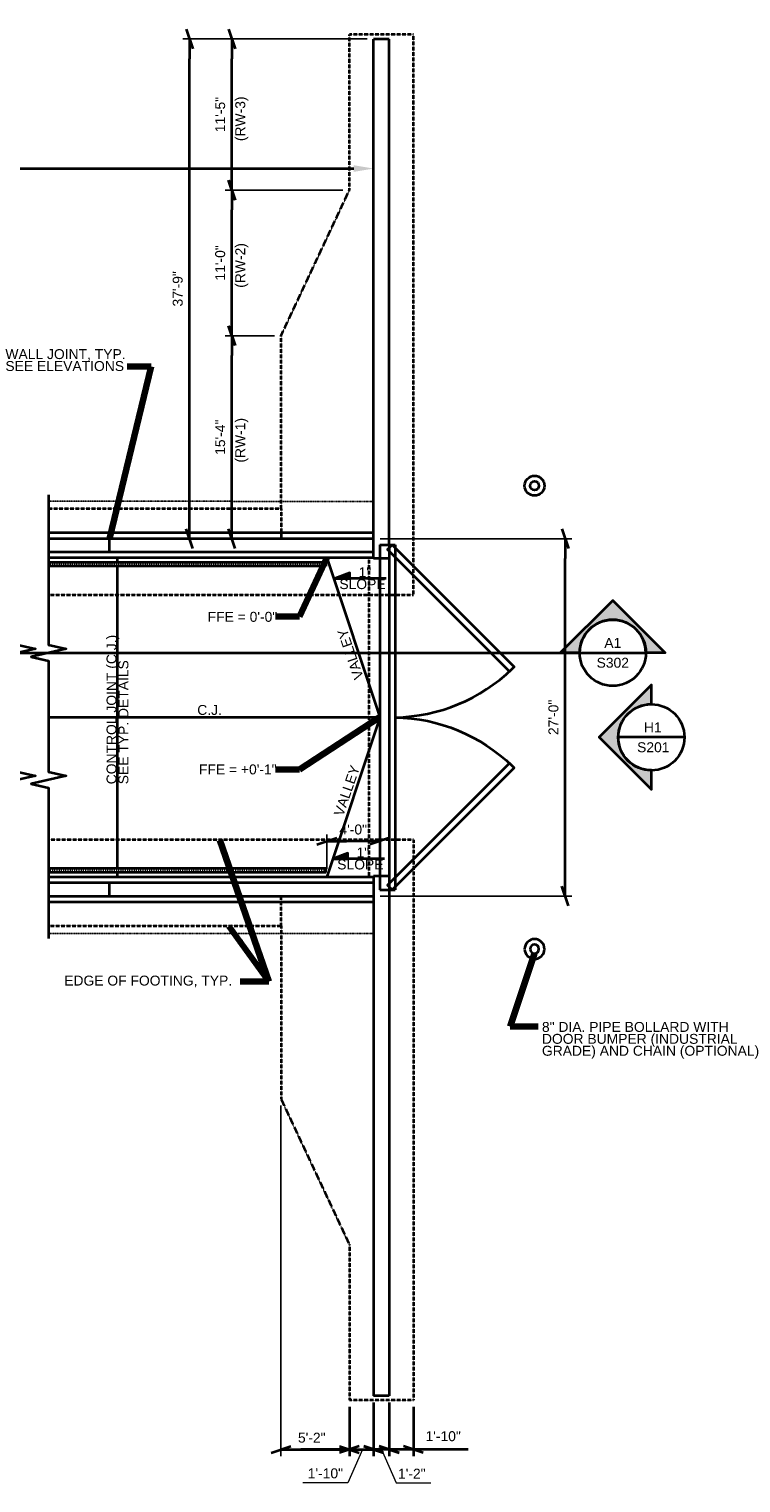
# Model space of a CAD drawing. Header units: inches. Extents: x -829 to 2226, y 10 to 4755.
# Tile 52 of 54: x 248 to 893, y 3437 to 4755. Entities that reach past the tile are written whole.
import ezdxf
from ezdxf.enums import TextEntityAlignment as Align

# ---------------------------------------------------------------- set-up
doc = ezdxf.new("R2010")
doc.units = ezdxf.units.IN
doc.header["$LTSCALE"] = 0.5
doc.header["$MEASUREMENT"] = 0
doc.linetypes.add('DGN Style 3', pattern=[0.621993, 0.444281, -0.177712])
doc.linetypes.add('DGN Style 7', pattern=[0.837506, 0.376878, -0.167501, 0.125626, -0.167501])
for name, color, linetype, lineweight in [('G-ANNO-DIM', 7, 'Continuous', 0), ('G-ANNO-DIMS', 7, 'Continuous', 35), ('G-ANNO-PATT', 7, 'Continuous', 18), ('G-ANNO-TEXT', 7, 'Continuous', 35), ('S-FNDN-FTNG', 7, 'Continuous', 35), ('S-FNDN-PEDS', 7, 'Continuous', 35), ('S-JNTS-CTLJ', 7, 'Continuous', 25), ('S-SLAB-EDGE', 7, 'Continuous', 35), ('S-WALL-LOAD', 7, 'Continuous', 35)]:
    doc.layers.add(name, color=color, linetype=linetype, lineweight=lineweight)
doc.styles.add('AEC 1 8_1 0 Scale', font='arial.ttf', dxfattribs={"height": 9})
doc.styles.add('Arial', font='arial.ttf')
doc.dimstyles.new("1 8 1'-0", dxfattribs={"dimtxt": 9, "dimasz": 18, "dimexe": 6, "dimexo": 6, "dimgap": 6, "dimtad": 1, "dimdec": 0, "dimzin": 11, "dimdsep": 46, "dimlunit": 3, "dimtxsty": 'AEC 1 8_1 0 Scale', "dimblk": '_Oblique_0.3', "dimcen": 0.09, "dimclrd": 256, "dimadec": 4, "dimazin": 3, "dimtfac": 1, "dimtdec": 0, "dimtofl": 0, "dimtmove": 0, "dimatfit": 3, "dimfxl": 1, "dimfrac": 2, "dimtolj": 1, "dimtzin": 11, "dimlwd": -1, "dimarcsym": 0})

# ---------------------------------------------------------------- blocks, each defined once
blk = doc.blocks.new('_Oblique_0.3')
at = {"color": 0, "linetype": 'ByBlock', "lineweight": -2}
for p, q in [((0, 0), (-1, 0)), ((0.5, 0.167), (-0.5, -0.167))]:
    blk.add_line(p, q, dxfattribs=at)
blk = doc.blocks.new('*D527')
at = {"layer": 'Defpoints', "color": 0, "transparency": 16777216}
for p in [(560.4, 4292.6), (734.1, 4292.6), (560.4, 3968.6)]:
    blk.add_point(p, dxfattribs=at)
at = {"layer": 'G-ANNO-DIMS', "color": 0, "lineweight": -2, "transparency": 16777216}
for p, q in [((566.4, 4292.6), (740.1, 4292.6)), ((566.4, 3968.6), (740.1, 3968.6))]:
    blk.add_line(p, q, dxfattribs=at)
at = {"layer": 'G-ANNO-DIMS', "transparency": 16777216}
blk.add_line((734.1, 3986.6), (734.1, 4274.6), dxfattribs=at)
at = {"layer": 'G-ANNO-DIMS', "transparency": 16777216, "xscale": 18, "yscale": 18, "zscale": 18}
for p, rotation in [((734.1, 4292.6), 90), ((734.1, 3968.6), 270)]:
    blk.add_blockref('_Oblique_0.3', p, dxfattribs=dict(at, rotation=rotation))
at = {"layer": 'G-ANNO-DIMS', "color": 0, "transparency": 16777216, "insert": (723.5, 4130.6), "char_height": 9, "attachment_point": 5, "rotation": 90, "style": 'AEC 1 8_1 0 Scale'}
blk.add_mtext('\\A1;27\'-0"', dxfattribs=at)
blk = doc.blocks.new('*D528')
at = {"layer": 'Defpoints', "color": 0, "transparency": 16777216}
for p in [(517.9, 4018.3), (517.9, 3987), (565.9, 3986.5)]:
    blk.add_point(p, dxfattribs=at)
at = {"layer": 'G-ANNO-DIMS', "color": 0, "lineweight": -2, "transparency": 16777216}
for p, q in [((517.9, 3993), (517.9, 4024.3)), ((565.9, 3992.5), (565.9, 4024.3))]:
    blk.add_line(p, q, dxfattribs=at)
at = {"layer": 'G-ANNO-DIMS', "transparency": 16777216}
blk.add_line((547.9, 4018.3), (535.9, 4018.3), dxfattribs=at)
at = {"layer": 'G-ANNO-DIMS', "transparency": 16777216, "xscale": 18, "yscale": 18, "zscale": 18, "rotation": 180}
blk.add_blockref('_Oblique_0.3', (517.9, 4018.3), dxfattribs=at)
at = {"layer": 'G-ANNO-DIMS', "transparency": 16777216, "xscale": 18, "yscale": 18, "zscale": 18}
blk.add_blockref('_Oblique_0.3', (565.9, 4018.3), dxfattribs=at)
at = {"layer": 'G-ANNO-DIMS', "color": 0, "transparency": 16777216, "insert": (541.9, 4028.9), "char_height": 9, "attachment_point": 5, "style": 'AEC 1 8_1 0 Scale'}
blk.add_mtext('\\A1;4\'-0"', dxfattribs=at)
blk = doc.blocks.new('*D529')
at = {"layer": 'Defpoints', "color": 0, "transparency": 16777216}
for p in [(393.4, 4745.6), (560.4, 4745.6), (431.9, 4292.6)]:
    blk.add_point(p, dxfattribs=at)
at = {"layer": 'G-ANNO-DIMS', "color": 0, "lineweight": -2, "transparency": 16777216}
for p, q in [((554.4, 4745.6), (387.4, 4745.6)), ((425.9, 4292.6), (387.4, 4292.6))]:
    blk.add_line(p, q, dxfattribs=at)
at = {"layer": 'G-ANNO-DIMS', "transparency": 16777216}
blk.add_line((393.4, 4310.6), (393.4, 4727.6), dxfattribs=at)
at = {"layer": 'G-ANNO-DIMS', "transparency": 16777216, "xscale": 18, "yscale": 18, "zscale": 18}
for p, rotation in [((393.4, 4745.6), 90), ((393.4, 4292.6), 270)]:
    blk.add_blockref('_Oblique_0.3', p, dxfattribs=dict(at, rotation=rotation))
at = {"layer": 'G-ANNO-DIMS', "color": 0, "transparency": 16777216, "insert": (382.8, 4519.1), "char_height": 9, "attachment_point": 5, "rotation": 90, "style": 'AEC 1 8_1 0 Scale'}
blk.add_mtext('\\A1;37\'-9"', dxfattribs=at)
blk = doc.blocks.new('*D530')
at = {"layer": 'Defpoints', "color": 0, "transparency": 16777216}
for p in [(431.9, 4476.6), (476.4, 4476.6), (476.4, 4292.6)]:
    blk.add_point(p, dxfattribs=at)
at = {"layer": 'G-ANNO-DIMS', "color": 0, "lineweight": -2, "transparency": 16777216}
for p, q in [((470.4, 4476.6), (425.9, 4476.6)), ((470.4, 4292.6), (425.9, 4292.6))]:
    blk.add_line(p, q, dxfattribs=at)
at = {"layer": 'G-ANNO-DIMS', "transparency": 16777216}
blk.add_line((431.9, 4310.6), (431.9, 4458.6), dxfattribs=at)
at = {"layer": 'G-ANNO-DIMS', "transparency": 16777216, "xscale": 18, "yscale": 18, "zscale": 18}
for p, rotation in [((431.9, 4476.6), 90), ((431.9, 4292.6), 270)]:
    blk.add_blockref('_Oblique_0.3', p, dxfattribs=dict(at, rotation=rotation))
at = {"layer": 'G-ANNO-DIMS', "color": 0, "transparency": 16777216, "insert": (421.3, 4384.6), "char_height": 9, "attachment_point": 5, "rotation": 90, "style": 'AEC 1 8_1 0 Scale'}
blk.add_mtext('\\A1;15\'-4"', dxfattribs=at)
blk = doc.blocks.new('*D531')
at = {"layer": 'Defpoints', "color": 0, "transparency": 16777216}
for p in [(476.4, 3784.6), (538.4, 3511.6), (476.4, 3466.9)]:
    blk.add_point(p, dxfattribs=at)
at = {"layer": 'G-ANNO-DIMS', "color": 0, "lineweight": -2, "transparency": 16777216}
for p, q in [((476.4, 3778.6), (476.4, 3460.9)), ((538.4, 3505.6), (538.4, 3460.9))]:
    blk.add_line(p, q, dxfattribs=at)
at = {"layer": 'G-ANNO-DIMS', "transparency": 16777216}
blk.add_line((520.4, 3466.9), (494.4, 3466.9), dxfattribs=at)
at = {"layer": 'G-ANNO-DIMS', "transparency": 16777216, "xscale": 18, "yscale": 18, "zscale": 18, "rotation": 180}
blk.add_blockref('_Oblique_0.3', (476.4, 3466.9), dxfattribs=at)
at = {"layer": 'G-ANNO-DIMS', "transparency": 16777216, "xscale": 18, "yscale": 18, "zscale": 18}
blk.add_blockref('_Oblique_0.3', (538.4, 3466.9), dxfattribs=at)
at = {"layer": 'G-ANNO-DIMS', "color": 0, "transparency": 16777216, "insert": (504.3, 3477.5), "char_height": 9, "attachment_point": 5, "style": 'AEC 1 8_1 0 Scale'}
blk.add_mtext('\\A1;5\'-2"', dxfattribs=at)
blk = doc.blocks.new('*D532')
at = {"layer": 'Defpoints', "color": 0, "transparency": 16777216}
for p in [(431.9, 4608.6), (538.4, 4608.6), (476.4, 4476.6)]:
    blk.add_point(p, dxfattribs=at)
at = {"layer": 'G-ANNO-DIMS', "color": 0, "lineweight": -2, "transparency": 16777216}
for p, q in [((532.4, 4608.6), (425.9, 4608.6)), ((470.4, 4476.6), (425.9, 4476.6))]:
    blk.add_line(p, q, dxfattribs=at)
at = {"layer": 'G-ANNO-DIMS', "transparency": 16777216}
blk.add_line((431.9, 4494.6), (431.9, 4590.6), dxfattribs=at)
at = {"layer": 'G-ANNO-DIMS', "transparency": 16777216, "xscale": 18, "yscale": 18, "zscale": 18}
for p, rotation in [((431.9, 4608.6), 90), ((431.9, 4476.6), 270)]:
    blk.add_blockref('_Oblique_0.3', p, dxfattribs=dict(at, rotation=rotation))
at = {"layer": 'G-ANNO-DIMS', "color": 0, "transparency": 16777216, "insert": (421.3, 4542.6), "char_height": 9, "attachment_point": 5, "rotation": 90, "style": 'AEC 1 8_1 0 Scale'}
blk.add_mtext('\\A1;11\'-0"', dxfattribs=at)
blk = doc.blocks.new('*D533')
at = {"layer": 'Defpoints', "color": 0, "transparency": 16777216}
for p in [(431.9, 4745.6), (560.4, 4745.6), (538.4, 4608.6)]:
    blk.add_point(p, dxfattribs=at)
at = {"layer": 'G-ANNO-DIMS', "color": 0, "lineweight": -2, "transparency": 16777216}
for p, q in [((554.4, 4745.6), (425.9, 4745.6)), ((532.4, 4608.6), (425.9, 4608.6))]:
    blk.add_line(p, q, dxfattribs=at)
at = {"layer": 'G-ANNO-DIMS', "transparency": 16777216}
blk.add_line((431.9, 4626.6), (431.9, 4727.6), dxfattribs=at)
at = {"layer": 'G-ANNO-DIMS', "transparency": 16777216, "xscale": 18, "yscale": 18, "zscale": 18}
for p, rotation in [((431.9, 4745.6), 90), ((431.9, 4608.6), 270)]:
    blk.add_blockref('_Oblique_0.3', p, dxfattribs=dict(at, rotation=rotation))
at = {"layer": 'G-ANNO-DIMS', "color": 0, "transparency": 16777216, "insert": (421.3, 4677.1), "char_height": 9, "attachment_point": 5, "rotation": 90, "style": 'AEC 1 8_1 0 Scale'}
blk.add_mtext('\\A1;11\'-5"', dxfattribs=at)
blk = doc.blocks.new('014000-007 Indicator - Section_Elevation - Arrow')
blk.add_hatch(color=256).paths.add_polyline_path([(-0.026, 0), (-0.0412, 0), (0, 0.0412), (0.0412, 0), (0.026, 0, 1)])
for p, q in [((0, 0.0412), (-0.0412, 0)), ((0.0412, 0), (0, 0.0412))]:
    blk.add_line(p, q)
at = {"flags": 128}
blk.add_lwpolyline([(-0.026, 0), (-0.0412, 0), (0, 0.0412), (0.0412, 0), (0.026, 0, 1), (-0.026, 0)], format="xyb", close=True, dxfattribs=at)
blk.add_lwpolyline([(-0.026, 0.0013), (-0.026, 0.0013)], dxfattribs=at)

msp = doc.modelspace()

# ---------------------------------------------------------------- hatches: boundary and pattern name
at = {"layer": 'G-ANNO-PATT'}
h = msp.add_hatch(dxfattribs=at)
h.set_pattern_fill('HATCH', color=5, style=0, pattern_type=2)
h.set_pattern_definition([(90, (451.433, 4268.6385), (-2, 1e-16), [])])
h.paths.add_polyline_path([(265.73709, 4267.59586), (516.93583, 4267.59586), (516.93583, 4271.09586), (265.73709, 4271.09586)])
h = msp.add_hatch(dxfattribs=at)
h.set_pattern_fill('HATCH', color=5, style=0, pattern_type=2)
h.set_pattern_definition([(90, (451.433, 3991.1385), (-2, 1e-16), [])])
h.paths.add_polyline_path([(265.73709, 3990.09586), (516.93583, 3990.09586), (516.93583, 3993.59586), (265.73709, 3993.59586)])
at = {"layer": 'G-ANNO-TEXT'}
h = msp.add_hatch(dxfattribs=at)
h.set_pattern_fill('HATCH', color=5, angle=-90, style=0, pattern_type=2)
h.set_pattern_definition([(45, (590.04531, 4257.096794), (-0.04175826, 0.04175826), [])])
h.paths.add_polyline_path([(538.82807, 4256.39993), (538.82807, 4261.5315), (525.32807, 4256.39993)])
h = msp.add_hatch(dxfattribs=at)
h.set_pattern_fill('HATCH', color=5, angle=-90, style=0, pattern_type=2)
h.set_pattern_definition([(45, (588.1065, 4002.942365), (-0.04175826, 0.04175826), [])])
h.paths.add_polyline_path([(536.88926, 4002.2455), (536.88926, 4007.37707), (523.38926, 4002.2455)])

# ---------------------------------------------------------------- linework, layer by layer
at = {"flags": 128}
msp.add_lwpolyline([(747.27093, 4195.20435), (747.27093, 4195.20435)], dxfattribs=at)
at = {"layer": 'G-ANNO-DIM', "flags": 128}
for points in [[(550.37806, 3466.91542), (537.05388, 3436.55597), (496.36048, 3436.55597)], [(567.4206, 3466.91542), (580.74479, 3436.55597), (612.13099, 3436.55597)]]:
    msp.add_lwpolyline(points, dxfattribs=at)
at = {"layer": 'G-ANNO-DIMS', "linetype": 'Continuous'}
msp.add_line((-521.29895, 4628.14132), (542.43583, 4628.14132), dxfattribs=at)
at = {"layer": 'G-ANNO-DIMS', "color": 7, "linetype": 'Continuous', "lineweight": 0}
msp.add_line((560.43583, 4572.44103), (560.43583, 4634.14132), dxfattribs=at)
at = {"layer": 'G-ANNO-DIMS'}
for p, q in [((557.43583, 4292.59586), (446.75522, 4292.59586)), ((565.93583, 4127.59586), (565.93583, 4107.54749)), ((560.4206, 3509.59586), (560.4206, 3460.91542)), ((574.4206, 3509.59586), (574.4206, 3460.91542)), ((538.4206, 3505.59586), (538.4206, 3460.91542)), ((596.4206, 3505.59586), (596.4206, 3460.91542)), ((488.87955, 3466.91542), (538.4206, 3466.91542)), ((529.4206, 3469.91542), (547.4206, 3463.91542)), ((538.4206, 3466.91542), (560.4206, 3466.91542)), ((551.4206, 3469.91542), (569.4206, 3463.91542)), ((569.4206, 3463.91542), (551.4206, 3469.91542)), ((574.4206, 3466.91542), (560.4206, 3466.91542)), ((565.4206, 3469.91542), (583.4206, 3463.91542)), ((583.4206, 3463.91542), (565.4206, 3469.91542)), ((596.4206, 3466.91542), (574.4206, 3466.91542)), ((582.0709, 3466.91542), (574.4206, 3466.91542)), ((605.4206, 3463.91542), (587.4206, 3469.91542)), ((646.24449, 3466.91542), (596.4206, 3466.91542))]:
    msp.add_line(p, q, dxfattribs=at)
at = {"layer": 'G-ANNO-DIMS', "linetype": 'Continuous', "lineweight": 0}
msp.add_solid([(542.43583, 4631.14132), (542.43583, 4625.14132), (560.43583, 4628.14132)], dxfattribs=at)
at = {"layer": 'G-ANNO-PATT'}
for points in [[(265.73709, 4271.09586), (516.93583, 4271.09586), (516.93583, 4267.59586), (265.73709, 4267.59586)], [(265.73709, 4267.59586), (516.93583, 4267.59586), (516.93583, 4271.09586), (265.73709, 4271.09586)], [(265.73709, 3990.09586), (516.93583, 3990.09586), (516.93583, 3993.59586), (265.73709, 3993.59586)]]:
    msp.add_3dface(points, dxfattribs=at)
at = {"layer": 'G-ANNO-TEXT', "linetype": 'DGN Style 3'}
for p, q in [((476.43583, 4319.59586), (476.43583, 4292.59586)), ((476.43583, 3941.59586), (476.43583, 3968.59586))]:
    msp.add_line(p, q, dxfattribs=at)
at = {"layer": 'G-ANNO-TEXT'}
for p, q in [((320.93583, 4280.59586), (320.93583, 4292.59586)), ((516.93583, 4271.09586), (265.73709, 4271.09586)), ((327.93583, 4275.09586), (327.93583, 4271.09586)), ((516.93583, 4271.09586), (516.93583, 4267.59586)), ((516.93583, 4267.59586), (265.73709, 4267.59586)), ((327.93583, 4267.59586), (327.93583, 3993.59586)), ((571.68084, 4256.39993, 0.39492), (525.32807, 4256.39993, 7.03937)), ((-734.41697, 4189.13198), (747.27071, 4189.13198)), ((747.27071, 4189.13198), (807.27059, 4189.13198)), ((565.89516, 4130.47386), (265.73709, 4130.59586)), ((842.25175, 4112.52357), (782.25187, 4112.52357)), ((570.35405, 4002.2455, 0.98524), (523.38926, 4002.2455, 7.03937)), ((516.93583, 3993.59586), (265.73709, 3993.59586)), ((516.93583, 3990.09586), (265.73709, 3990.09586)), ((320.93583, 3968.59586), (320.93583, 3980.59586)), ((327.93583, 3990.09586), (327.93583, 3986.09271)), ((516.93583, 3990.09586), (516.93583, 3993.59586))]:
    msp.add_line(p, q, dxfattribs=at)
at = {"layer": 'G-ANNO-TEXT', "flags": 128}
for points in [[(237.7295, 4331.30823), (237.7295, 4216.75042), (237.7295, 4196.29982), (253.72642, 4192.66415), (221.73258, 4185.39283), (237.7295, 4181.75717), (237.7295, 4108.99703)], [(265.73709, 4332.30823), (265.73709, 4216.75042), (265.73709, 4196.29982), (281.734, 4192.66415), (249.74017, 4185.39283), (265.73709, 4181.75717), (265.73709, 4108.99703)], [(577.19083, 4287.09586), (687.85304, 4176.43365), (683.6104, 4172.19101), (572.94819, 4282.85322), (577.19083, 4287.09586)], [(237.7295, 4108.99703), (237.7295, 4101.72571), (237.7295, 4081.2751), (253.72642, 4077.63944), (221.73258, 4070.36811), (237.7295, 4066.73245), (237.7295, 3931.01283)], [(265.73709, 4108.99703), (265.73709, 4101.72571), (265.73709, 4081.2751), (281.734, 4077.63944), (249.74017, 4070.36811), (265.73709, 4066.73245), (265.73709, 3930.01283)], [(577.19083, 3974.09586), (687.85304, 4084.75808), (683.6104, 4089.00072), (572.94819, 3978.33851), (577.19083, 3974.09586)]]:
    msp.add_lwpolyline(points, dxfattribs=at)
msp.add_lwpolyline([(517.93583, 4275.09586), (565.89663, 4130.71835, -0.1591879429), (565.89516, 4130.47386), (517.93583, 3986.09586)], format="xyb", dxfattribs=at)
at = {"layer": 'G-ANNO-TEXT', "elevation": 7.03937, "flags": 128}
for points in [[(538.82807, 4256.39993), (538.82807, 4261.5315), (525.32807, 4256.39993)], [(536.88926, 4002.2455), (536.88926, 4007.37707), (523.38926, 4002.2455)]]:
    msp.add_lwpolyline(points, dxfattribs=at)
at = {"layer": 'G-ANNO-TEXT'}
for centre, radius in [((706.33583, 4340.62586, -7.03937), 9), ((706.33583, 4340.62586, -7.03937), 4), ((777.27065, 4189.13198), 29.99994), ((812.25181, 4112.52357), 29.99994)]:
    msp.add_circle(centre, radius, dxfattribs=at)
at = {"layer": 'G-ANNO-TEXT', "extrusion": (0, 0, -1)}
for radius in [9, 4]:
    msp.add_circle((-706.33583, 3920.56586, 7.03937), radius, dxfattribs=at)
at = {"layer": 'G-ANNO-TEXT'}
msp.add_arc((577.19083, 4287.09586), 156.52407, 271.00486127, 313.99513873, dxfattribs=at)
at = {"layer": 'G-ANNO-TEXT', "extrusion": (0, 0, -1)}
msp.add_arc((-577.19083, 3974.09586), 156.52407, 91.00486127, 133.99513873, dxfattribs=at)
at = {"layer": 'G-ANNO-TEXT'}
for points in [[(538.82807, 4256.39993, 7.03937), (538.82807, 4256.39993, 7.03937), (538.82807, 4261.5315, 7.03937), (525.32807, 4256.39993, 7.03937)], [(538.82807, 4256.39993, 7.03937), (538.82807, 4256.39993, 7.03937), (538.82807, 4261.5315, 7.03937), (525.32807, 4256.39993, 7.03937)], [(536.88926, 4002.2455, 7.03937), (536.88926, 4002.2455, 7.03937), (536.88926, 4007.37707, 7.03937), (523.38926, 4002.2455, 7.03937)], [(536.88926, 4002.2455, 7.03937), (536.88926, 4002.2455, 7.03937), (536.88926, 4007.37707, 7.03937), (523.38926, 4002.2455, 7.03937)]]:
    msp.add_3dface(points, dxfattribs=at)
at = {"layer": 'S-FNDN-FTNG', "linetype": 'DGN Style 3'}
for p, q in [((596.43583, 4749.59586), (538.43583, 4749.59586)), ((538.43583, 4608.59586), (538.43583, 4749.59586)), ((596.43583, 4241.59586), (596.43583, 4749.59586)), ((476.43583, 4476.59586), (538.43583, 4608.59586)), ((476.43583, 4319.59586), (476.43583, 4476.59586)), ((476.43583, 4319.59586), (265.73709, 4319.59586)), ((555.93583, 4275.09586), (555.93583, 3986.09586)), ((265.73709, 4241.59586), (596.43583, 4241.59586)), ((596.43583, 4019.59586), (265.73709, 4019.59586)), ((596.43583, 4019.59586), (596.43583, 3511.59586)), ((265.73709, 3941.59586), (476.43583, 3941.59586)), ((476.43583, 3941.59586), (476.43583, 3784.59586)), ((476.43583, 3784.59586), (538.43583, 3652.59586)), ((538.43583, 3652.59586), (538.43583, 3511.59586)), ((596.43583, 3511.59586), (538.43583, 3511.59586))]:
    msp.add_line(p, q, dxfattribs=at)
at = {"layer": 'S-FNDN-PEDS'}
for p, q in [((265.73709, 4298.09586), (560.43583, 4298.09586)), ((560.43583, 4275.09586), (265.73709, 4275.09586)), ((265.73709, 3986.09586), (560.437, 3986.0809)), ((560.43583, 3963.09586), (265.73709, 3963.09586))]:
    msp.add_line(p, q, dxfattribs=at)
at = {"layer": 'S-JNTS-CTLJ', "linetype": 'DGN Style 7', "flags": 128}
for points in [[(265.73709, 4326.49511), (560.43583, 4326.42139)], [(265.73709, 3934.69662), (560.43583, 3934.77034)]]:
    msp.add_lwpolyline(points, dxfattribs=at)
at = {"layer": 'S-SLAB-EDGE'}
for p, q in [((565.93583, 4287.09586), (565.93583, 3974.09586)), ((565.93583, 4287.09586), (579.93583, 4287.09586)), ((574.43583, 4287.09586), (574.43583, 3974.09586)), ((579.93583, 4287.09586), (579.93583, 3974.09586)), ((565.93583, 3974.09586), (579.93583, 3974.09586))]:
    msp.add_line(p, q, dxfattribs=at)
at = {"layer": 'S-WALL-LOAD'}
for p, q in [((560.43583, 4274.65586), (560.43583, 4745.59586)), ((574.43583, 4745.59586), (560.43583, 4745.59586)), ((574.43583, 4287.09586), (574.43583, 4745.59586)), ((560.43583, 4292.59586), (265.73709, 4292.59586)), ((265.73709, 4280.59586), (560.43583, 4280.59586)), ((574.43583, 4274.65586), (560.43583, 4274.65586)), ((560.43583, 3980.59586), (265.73709, 3980.59586)), ((560.43583, 3986.53586), (560.43583, 3515.59586)), ((574.43583, 3986.53586), (560.43583, 3986.53586)), ((574.43583, 3986.53586), (574.43583, 3515.59586)), ((265.73709, 3968.59586), (560.43583, 3968.59586)), ((574.43583, 3515.59586), (560.43583, 3515.59586))]:
    msp.add_line(p, q, dxfattribs=at)

# ---------------------------------------------------------------- block references
at = {"layer": 'G-ANNO-TEXT', "xscale": 1152, "yscale": 1152, "zscale": 1152}
msp.add_blockref('014000-007 Indicator - Section_Elevation - Arrow', (777.16137, 4189.13178), dxfattribs=at)
at = {"layer": 'G-ANNO-TEXT', "xscale": -1152, "yscale": 1152, "zscale": 1152, "rotation": 90}
msp.add_blockref('014000-007 Indicator - Section_Elevation - Arrow', (812.25201, 4112.63285), dxfattribs=at)

# ---------------------------------------------------------------- texts
at = {"layer": 'G-ANNO-DIM', "color": 7, "linetype": 'Continuous', "style": 'AEC 1 8_1 0 Scale'}
for s, p in [('1\'-10"', (623.4701, 3478.91542)), ('1\'-10"', (516.66091, 3445.25454)), ('1\'-2"', (595.02251, 3444.95128))]:
    msp.add_text(s, height=9, dxfattribs=at).set_placement(p, align=Align.MIDDLE_CENTER)
at = {"layer": 'G-ANNO-DIM', "color": 7, "linetype": 'Continuous', "char_height": 9, "line_spacing_factor": 0.72, "style": 'AEC 1 8_1 0 Scale'}
for s, insert, attachment_point, rotation in [('(RW-3)', (440.80615, 4653.01132), 4, 90), ('(RW-2)', (440.80615, 4520.04852), 4, 90), ('(RW-1)', (440.80615, 4361.57257), 4, 90), ('CONTROL JOINT (C.J.)\\PSEE TYP. DETAILS', (318.22474, 4069.93927), 1, 90), ('VALLEY', (542.90986, 4163.93273), 1, 109.04699558), ('VALLEY', (524.13542, 4043.21076), 1, 70.95300442)]:
    msp.add_mtext(s, dxfattribs=dict(at, insert=insert, attachment_point=attachment_point, rotation=rotation))
at = {"layer": 'G-ANNO-DIM', "color": 7, "linetype": 'Continuous', "char_height": 9, "attachment_point": 1, "line_spacing_factor": 0.72, "style": 'AEC 1 8_1 0 Scale'}
for s, insert in [('WALL JOINT, TYP.\\PSEE ELEVATIONS', (226.51043, 4464.4287)), ('     1" \\PSLOPE', (529.35561, 4266.68475, 7.03937)), ('FFE = 0\'-0"', (409.91036, 4226.2477)), ('C.J.', (400.49467, 4141.83743)), ('FFE = +0\'-1"', (402.00832, 4087.91137)), ('     1" \\PSLOPE', (527.4168, 4012.53032, 7.03937)), ('8" DIA. PIPE BOLLARD WITH \\PDOOR BUMPER (INDUSTRIAL\\PGRADE) AND CHAIN (OPTIONAL)', (713.03399, 3854.44686))]:
    msp.add_mtext(s, dxfattribs=dict(at, insert=insert))
at = {"layer": 'G-ANNO-DIM', "color": 7, "linetype": 'Continuous', "insert": (279.85602, 3896.45952), "char_height": 9, "width": 157.4596854, "attachment_point": 1, "line_spacing_factor": 0.72, "style": 'AEC 1 8_1 0 Scale'}
msp.add_mtext('EDGE OF FOOTING, TYP.', dxfattribs=at)
at = {"layer": 'G-ANNO-TEXT', "style": 'Arial'}
for s, p in [('A1', (777.27065, 4193.63197)), ('H1', (813.55331, 4117.02356))]:
    msp.add_text(s, height=8.999982, dxfattribs=at).set_placement(p, align=Align.CENTER)
for s, p in [('S302', (777.27065, 4184.63199)), ('S201', (813.99533, 4108.02358))]:
    msp.add_text(s, height=8.999982, dxfattribs=at).set_placement(p, align=Align.TOP_CENTER)

# ---------------------------------------------------------------- dimensions: what is measured, and where the dimension line sits
at = {"layer": 'G-ANNO-DIMS'}
for base, p1, p2, picture, middle in [((393.42284, 4745.59586), (431.9114, 4292.59586), (560.4206, 4745.59586), '*D529', (382.82461, 4519.09586)), ((431.9114, 4745.59586), (538.4206, 4608.59586), (560.4206, 4745.59586), '*D533', (421.31625, 4677.09586)), ((431.9114, 4608.59586), (476.4206, 4476.59586), (538.4206, 4608.59586), '*D532', (421.31625, 4542.59586)), ((431.9114, 4476.59586), (476.4206, 4292.59586), (476.4206, 4476.59586), '*D530', (421.31625, 4384.59586)), ((734.05168, 4292.59586), (560.43583, 3968.59586), (560.43583, 4292.59586), '*D527', (723.45652, 4130.59586))]:
    dim = msp.add_linear_dim(base=base, p1=p1, p2=p2, angle=90, dimstyle="1 8 1'-0", dxfattribs=at)
    dim.commit()
    dim.dimension.update_dxf_attribs({"geometry": picture, "text_midpoint": middle})
dim = msp.add_linear_dim(base=(517.93583, 4018.27201), p1=(565.93583, 3986.53586), p2=(517.93583, 3986.97586), angle=180, dimstyle="1 8 1'-0", override={"dimtofl": 1}, dxfattribs=at)
dim.commit()
dim.dimension.update_dxf_attribs({"geometry": '*D528', "text_midpoint": (541.93583, 4018.27201), "dimtype": 160})
dim = msp.add_linear_dim(base=(476.4206, 3466.91542), p1=(538.4206, 3511.59586), p2=(476.4206, 3784.59586), angle=180, dimstyle="1 8 1'-0", dxfattribs=at)
dim.commit()
dim.dimension.update_dxf_attribs({"geometry": '*D531', "text_midpoint": (504.2572, 3466.91542), "dimtype": 160})

# ---------------------------------------------------------------- leaders
at = {"layer": 'G-ANNO-TEXT'}
for points in [[(320.93583, 4292.59586), (358.72692, 4448.63208), (336.99891, 4448.63208)], [(517.93583, 4275.09586), (493.15764, 4222.0885), (471.42963, 4222.0885)], [(565.52166, 4130.59836), (493.15764, 4083.2957), (471.42963, 4083.2957)], [(421.02735, 4019.34865), (465.39626, 3891.1293), (439.49393, 3891.11986)], [(429.24347, 3941.34865), (465.39626, 3891.1293), (439.49393, 3891.11986)], [(706.33583, 3916.56586), (684.13877, 3850.33767), (709.6605, 3850.33767)]]:
    msp.add_leader(points, dimstyle="1 8 1'-0", override={"dimgap": 12, "dimclrd": 0, "dimlwd": 65534}, dxfattribs=at)

doc.saveas('drawing.dxf')
